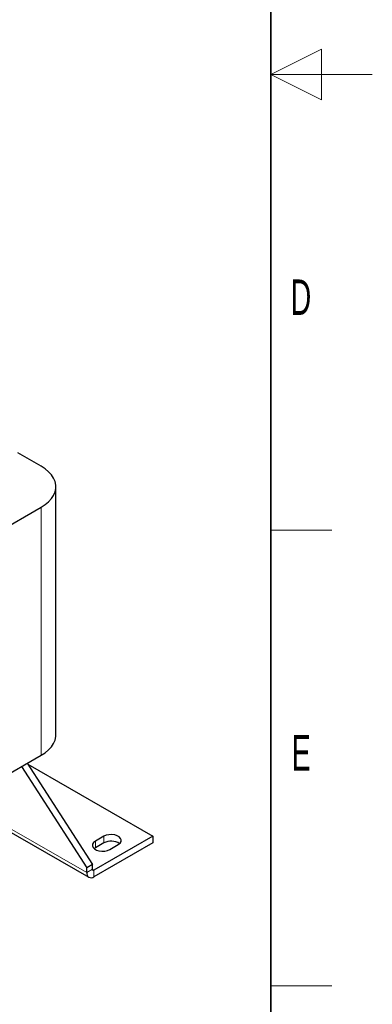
# Model space of a CAD drawing. Header units: millimetres. Extents: x 5 to 418, y 2 to 292.
# Tile 36 of 41: x 383 to 418, y 55 to 153. Entities that reach past the tile are written whole.
import ezdxf

# ---------------------------------------------------------------- set-up
doc = ezdxf.new("R2010")
doc.units = ezdxf.units.MM
doc.layers.add('SLD-0', color=7, linetype='Continuous')
doc.styles.add('SLDTEXTSTYLE0', font='TXT', dxfattribs={"width": 0.605})

msp = doc.modelspace()

# ---------------------------------------------------------------- linework, layer by layer
at = {"color": 7, "linetype": 'Continuous', "lineweight": 25}
for p, q in [((385.3485, 108.5556), (383.0575, 109.8782)), ((386.8013, 82.0347), (386.8013, 106.5309)), ((372.4651, 97.0687), (385.3485, 104.5062)), ((372.4651, 72.5725), (385.3485, 80.01)), ((383.4118, 78.8919), (389.8457, 68.9135)), ((383.9775, 79.2185), (390.4114, 69.2401)), ((384.0387, 79.1236), (396.3511, 72.0158)), ((381.7038, 72.7856), (390.0529, 67.9658)), ((396.3511, 72.0158), (390.5528, 68.6685)), ((391.5428, 72.0158), (390.6943, 71.5259)), ((396.3511, 72.0158), (396.3511, 71.3625)), ((396.3511, 71.3625), (390.5528, 68.0153)), ((391.5428, 71.3625), (390.6943, 70.8727)), ((392.1085, 70.7095), (392.957, 71.1994)), ((390.6943, 70.8727), (390.5768, 70.7911)), ((390.4114, 69.2401), (389.8457, 68.9135)), ((390.4114, 68.7502), (390.4114, 69.2401)), ((389.8457, 68.4236), (389.8457, 68.9135))]:
    msp.add_line(p, q, dxfattribs=at)
at = {"color": 7, "linetype": 'Continuous', "lineweight": 18}
for p, q in [((385.3485, 104.5062), (385.3485, 80.01)), ((381.9967, 72.9547), (389.8457, 68.4236)), ((391.5428, 72.0158), (391.5428, 71.3625)), ((390.6943, 71.5259), (390.6943, 70.8727)), ((389.8457, 68.4236), (390.4114, 68.7502)), ((390.4114, 68.7501), (390.5528, 68.6685)), ((390.5528, 68.6685), (390.5528, 68.0153))]:
    msp.add_line(p, q, dxfattribs=at)
at = {"color": 7, "linetype": 'Continuous', "lineweight": 25, "flags": 128}
for points in [[(385.3485, 104.5062), (385.7457, 104.765), (386.086, 105.0496), (386.3643, 105.3557), (386.5767, 105.679), (386.72, 106.0148), (386.7922, 106.358), (386.7922, 106.7038), (386.72, 107.047), (386.5767, 107.3827), (386.3643, 107.706), (386.086, 108.0122), (385.7457, 108.2968), (385.3485, 108.5556)], [(385.3485, 80.01), (385.7457, 80.2688), (386.086, 80.5533), (386.3643, 80.8595), (386.5767, 81.1828), (386.72, 81.5185), (386.7922, 81.8618), (386.8013, 82.0347)], [(392.957, 71.1994), (393.1276, 71.3309), (393.227, 71.4849), (393.2474, 71.6488), (393.1868, 71.8093), (393.0504, 71.9535), (392.8492, 72.0697), (392.5994, 72.1485), (392.3212, 72.1834), (392.0373, 72.1717), (391.7706, 72.1142), (391.5428, 72.0158)], [(390.6943, 71.5259), (390.5237, 71.3944), (390.4242, 71.2404), (390.4039, 71.0765), (390.4644, 70.916), (390.6008, 70.7718), (390.8021, 70.6556), (391.0519, 70.5768), (391.33, 70.5419), (391.6139, 70.5536), (391.8806, 70.6111), (392.1085, 70.7095)]]:
    msp.add_lwpolyline(points, dxfattribs=at)
at = {"color": 7, "linetype": 'Continuous', "lineweight": 25}
for centre, radius, start, end in [((392.2425, 70.0795), 1.4614, 55.297885, 118.60389), ((390.2768, 68.3537), 0.4367, 170.785963, 309.203285), ((390.4976, 68.7362), 0.0873, 170.785963, 309.203285)]:
    msp.add_arc(centre, radius, start, end, dxfattribs=at)
at = {"layer": 'SLD-0', "lineweight": 35}
msp.add_line((408, 12), (408, 282.5), dxfattribs=at)
at = {"layer": 'SLD-0', "color": 7, "linetype": 'Continuous', "lineweight": 18}
for p, q in [((413, 149.75), (408, 147.25)), ((413, 144.75), (413, 149.75)), ((418, 147.25), (408, 147.25)), ((408, 147.25), (413, 144.75))]:
    msp.add_line(p, q, dxfattribs=at)
at = {"layer": 'SLD-0', "lineweight": 18}
for p, q in [((408, 102.25), (414, 102.25)), ((408, 57.25), (414, 57.25))]:
    msp.add_line(p, q, dxfattribs=at)

# ---------------------------------------------------------------- texts
at = {"layer": 'SLD-0', "char_height": 3.5, "attachment_point": 2, "style": 'SLDTEXTSTYLE0'}
for s, insert in [('D', (410.9597, 127.0011)), ('E', (410.9816, 82.0011))]:
    msp.add_mtext(s, dxfattribs=dict(at, insert=insert))

doc.saveas('drawing.dxf')
